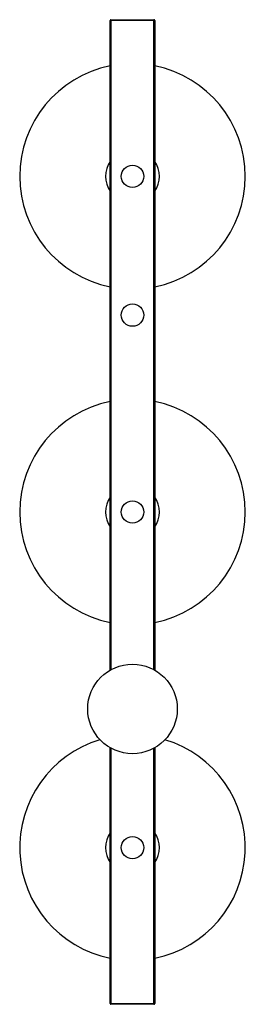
# Paper-space layout '_Superior' of a CAD drawing. Header units: millimetres. Extents: x -149 to 103, y -1600 to -500.
import ezdxf

# ---------------------------------------------------------------- set-up
doc = ezdxf.new("R2010")
doc.units = ezdxf.units.MM

psp = doc.layouts.new('_Superior')

# ---------------------------------------------------------------- linework, layer by layer
at = {"color": 7, "linetype": 'Continuous', "lineweight": 25}
for p, q in [((2.1, -501), (-47.9, -501)), ((-47.9, -1226.7), (-47.9, -501)), ((-46.9, -500), (1.1, -500)), ((-46.9, -500), (-46.9, -1226.1)), ((1.1, -1226.1), (1.1, -500)), ((2.1, -501), (2.1, -1226.7)), ((-47.9, -1599), (-47.9, -1313.3)), ((-46.9, -1313.9), (-46.9, -1600)), ((1.1, -1600), (1.1, -1313.9)), ((2.1, -1313.3), (2.1, -1599)), ((-47.9, -1599), (2.1, -1599)), ((1.1, -1600), (-46.9, -1600))]:
    psp.add_line(p, q, dxfattribs=at)
for centre, radius in [((-22.9, -675), 12.5), ((-22.9, -830), 12.5), ((-22.9, -1050), 12.5), ((-22.9, -1270), 50), ((-22.9, -1425), 12.5)]:
    psp.add_circle(centre, radius, dxfattribs=at)
for centre, radius, start, end in [((-46.9, -501), 1, 90, 180), ((1.1, -501), 1, 0, 90), ((-22.9, -675), 125.9, 101.4494, 258.5506), ((-22.9, -675), 125.9, 281.4494, 78.5506), ((-22.9, -675), 30, 146.4427, 213.5573), ((-22.9, -675), 30, 326.4427, 33.5573), ((-22.9, -1050), 125.9, 101.4494, 258.5506), ((-22.9, -1050), 125.9, 281.4494, 78.5506), ((-22.9, -1050), 30, 146.4427, 213.5573), ((-22.9, -1050), 30, 326.4427, 33.5573), ((-22.9, -1425), 125.9, 106.7458, 258.5506), ((-22.9, -1425), 125.9, 281.4494, 73.2542), ((-22.9, -1425), 30, 146.4427, 213.5573), ((-22.9, -1425), 30, 326.4427, 33.5573), ((-46.9, -1599), 1, 180, 270), ((1.1, -1599), 1, 270, 360)]:
    psp.add_arc(centre, radius, start, end, dxfattribs=at)

doc.saveas('drawing.dxf')
